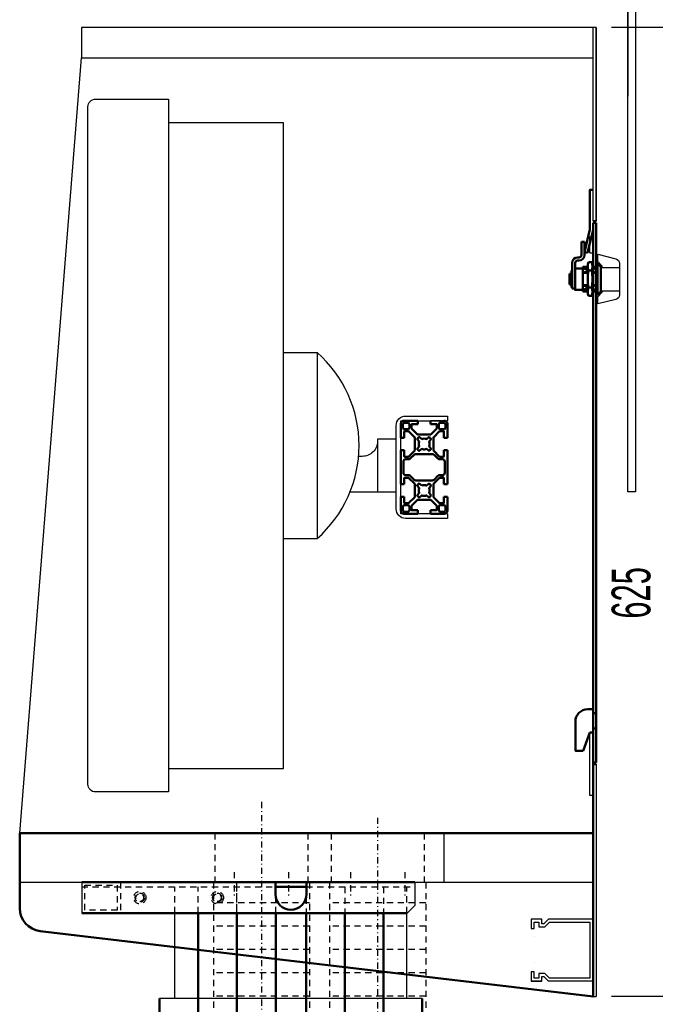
# Model space of a CAD drawing. Extents: x -8441 to -4361, y -3967 to -1117.
# Tile 100 of 149: x -6177 to -5767, y -2734 to -2099. Entities that reach past the tile are written whole.
import ezdxf
from ezdxf.enums import TextEntityAlignment as Align

# ---------------------------------------------------------------- set-up
doc = ezdxf.new("R2010")
doc.units = 0
doc.header["$MEASUREMENT"] = 0
doc.linetypes.add('DASHDOT', pattern=[8.5, 4, -2, 0.5, -2])
doc.linetypes.add('HIDDEN', pattern=[7, 4, -3])
doc.layers.get('0').update_dxf_attribs({"linetype": 'CONTINUOUS'})
for name, color, linetype in [('DIM49', 4, 'CONTINUOUS'), ('LE_HIDDEN', 7, 'CONTINUOUS'), ('LE_MIDDLE', 7, 'CONTINUOUS'), ('TXT_DIM49', 2, 'CONTINUOUS')]:
    doc.layers.add(name, color=color, linetype=linetype)
doc.layers.add('LE_ALL', color=7, linetype='CONTINUOUS', lineweight=50)

# ---------------------------------------------------------------- blocks, each defined once
blk = doc.blocks.new('_D4', base_point=(-5804.7, -2103.79))
at = {"layer": 'DIM49', "color": 1}
for p, q in [((-5804.7, -1988.19), (-5804.7, -2093.79)), ((-5784.2, -1988.19), (-5784.2, -2148.19)), ((-5804.7, -2008.19), (-5784.2, -2008.19)), ((-5784.2, -2008.19), (-5743.2, -2008.19))]:
    blk.add_line(p, q, dxfattribs=at)
for radius in [5, 3, 1]:
    blk.add_circle((-5784.2, -2008.19), radius, dxfattribs=at)
at = {"layer": 'TXT_DIM49', "width": 0.52}
blk.add_text('20,5', height=25, rotation=0.00001, dxfattribs=at).set_placement((-5854.95, -1952.47), align=Align.CENTER)
blk = doc.blocks.new('_D5', base_point=(-5784.2, -2158.19))
at = {"layer": 'DIM49', "color": 1}
for p, q in [((-5784.2, -1988.19), (-5784.2, -2148.19)), ((-5779.2, -1988.19), (-5779.2, -2148.19)), ((-5759.2, -2004.19), (-5779.2, -2008.19)), ((-5760.2, -2006.19), (-5768.2, -2006.19)), ((-5759.2, -2012.19), (-5759.2, -2004.19)), ((-5784.2, -2008.19), (-5779.2, -2008.19)), ((-5779.2, -2008.19), (-5759.2, -2012.19)), ((-5760.2, -2008.19), (-5778.2, -2008.19)), ((-5760.2, -2010.19), (-5768.2, -2010.19)), ((-5759.2, -2008.19), (-5719.2, -2008.19))]:
    blk.add_line(p, q, dxfattribs=at)
at = {"layer": 'TXT_DIM49', "width": 0.596}
blk.add_text('5', height=25, dxfattribs=at).set_placement((-5762.32, -1993.19), align=Align.CENTER)
blk = doc.blocks.new('_D6', base_point=(-5804.7, -2728.79))
at = {"layer": 'DIM49', "color": 1}
for p, q in [((-5734.7, -2103.79), (-5794.7, -2103.79)), ((-5758.7, -2123.79), (-5754.7, -2103.79)), ((-5754.7, -2103.79), (-5750.7, -2123.79)), ((-5754.7, -2122.79), (-5754.7, -2104.79)), ((-5756.7, -2122.79), (-5756.7, -2114.79)), ((-5752.7, -2122.79), (-5752.7, -2114.79)), ((-5750.7, -2123.79), (-5758.7, -2123.79)), ((-5754.7, -2708.79), (-5754.7, -2123.79)), ((-5754.7, -2728.79), (-5758.7, -2708.79)), ((-5758.7, -2708.79), (-5750.7, -2708.79)), ((-5756.7, -2709.79), (-5756.7, -2717.79)), ((-5750.7, -2708.79), (-5754.7, -2728.79)), ((-5754.7, -2709.79), (-5754.7, -2727.79)), ((-5752.7, -2709.79), (-5752.7, -2717.79)), ((-5734.7, -2728.79), (-5794.7, -2728.79))]:
    blk.add_line(p, q, dxfattribs=at)
at = {"layer": 'TXT_DIM49', "width": 0.596}
blk.add_text('625', height=25, rotation=90, dxfattribs=at).set_placement((-5769.7, -2468.42), align=Align.CENTER)

msp = doc.modelspace()

# ---------------------------------------------------------------- linework, layer by layer
for p, q in [((-5784.2, -2403.19), (-5784.2, -1803.19)), ((-5779.2, -1803.19), (-5779.2, -2403.19)), ((-5806.7, -2228.79), (-5806.7, -2103.79)), ((-5804.7, -2103.79), (-5804.7, -2228.79)), ((-5804.7, -2228.79), (-5804.7, -2103.79)), ((-6176.7, -2623.39), (-6136.7, -2123.39)), ((-5808.7, -2249.09), (-5806.7, -2249.09)), ((-5803.7, -2256.09), (-5803.7, -2276.09)), ((-5801.7, -2258.59), (-5789.7, -2258.59)), ((-5801.7, -2273.59), (-5789.7, -2273.59)), ((-6006.7, -2313.39), (-6006.7, -2433.39)), ((-6006.7, -2313.39), (-5984.7, -2313.39)), ((-5900.7, -2354.39), (-5900.7, -2357.39)), ((-5902.7, -2357.39), (-5911.65, -2357.39)), ((-5945.7, -2369.39), (-5945.7, -2403.39)), ((-5955.7, -2380.41), (-5958, -2380.41)), ((-5945.7, -2403.39), (-5963.52, -2403.39)), ((-5933.7, -2403.39), (-5945.7, -2403.39)), ((-5779.2, -2403.19), (-5784.2, -2403.19)), ((-5900.7, -2417.39), (-5900.7, -2420.39)), ((-5804.7, -2578.79), (-5804.7, -2728.79)), ((-5902.7, -2654.99), (-5902.7, -2623.39)), ((-6176.7, -2654.99), (-5806.7, -2654.99)), ((-6136.69, -2654.99), (-6136.69, -2674.99)), ((-6076.48, -2729.99), (-6076.48, -2674.99)), ((-5926.91, -2729.99), (-5926.91, -2674.99)), ((-5844.23, -2689.79), (-5844.23, -2689.79)), ((-5844.23, -2706.79), (-5844.23, -2706.79)), ((-5839.7, -2718.79), (-5846.7, -2718.79)), ((-5806.7, -2718.79), (-5835.52, -2718.79)), ((-5916.91, -2729.99), (-6086.48, -2729.99)), ((-5806.7, -2728.79), (-5804.7, -2728.79))]:
    msp.add_line(p, q)
for points in [[(-5804.7, -2103.79), (-6136.7, -2103.79), (-6136.7, -2123.39), (-5806.7, -2123.39)], [(-6080.7, -2164.99), (-6006.7, -2164.99), (-6006.7, -2581.79), (-6080.7, -2581.79)], [(-5804.7, -2229.79), (-5804.7, -2577.79), (-5804.7, -2229.79)], [(-5808.7, -2249.09), (-5808.7, -2242.66)], [(-5900.7, -2417.39), (-5930.7, -2417.39), (-5930.7, -2357.39), (-5900.7, -2357.39)], [(-5806.7, -2599.09), (-5808.7, -2599.09), (-5808.7, -2558.49), (-5806.7, -2558.49)], [(-5921.7, -2654.99), (-5921.7, -2669.99), (-5926.7, -2674.99)], [(-5806.7, -2678.79), (-5835.52, -2678.79), (-5838.52, -2681.79), (-5839.7, -2681.79), (-5839.7, -2678.79), (-5846.7, -2678.79), (-5846.7, -2684.79), (-5844.7, -2684.79), (-5844.7, -2680.79), (-5841.7, -2680.79), (-5841.7, -2683.79), (-5837.7, -2683.79), (-5834.7, -2680.79), (-5808.7, -2680.79), (-5808.7, -2716.79), (-5834.7, -2716.79), (-5837.7, -2713.79), (-5841.7, -2713.79), (-5841.7, -2716.79), (-5844.7, -2716.79), (-5844.7, -2712.79), (-5846.7, -2712.79), (-5846.7, -2718.79), (-5839.7, -2718.79), (-5839.7, -2715.79), (-5838.52, -2715.79), (-5835.52, -2718.79)]]:
    msp.add_lwpolyline(points)
for points in [[(-6132.7, -2154.99, -0.414214), (-6127.7, -2149.99), (-6080.7, -2149.99), (-6080.7, -2596.79), (-6127.7, -2596.79, -0.414214), (-6132.7, -2591.79), (-6132.7, -2154.99)], [(-5800.7, -2258.59), (-5800.7, -2257.68), (-5803.7, -2254.68), (-5803.7, -2250.09), (-5791.97, -2253.03, -0.344151), (-5789.7, -2255.94), (-5789.7, -2276.25, -0.344151), (-5791.97, -2279.16), (-5803.7, -2282.09), (-5803.7, -2277.51), (-5800.7, -2274.51), (-5800.7, -2273.59)], [(-6006.7, -2433.39), (-5984.7, -2433.39, 0.45), (-5984.7, -2313.39), (-5984.7, -2433.39)], [(-5900.7, -2420.39), (-5927.7, -2420.39, -0.414214), (-5933.7, -2414.39), (-5933.7, -2360.39, -0.414214), (-5927.7, -2354.39), (-5900.7, -2354.39)], [(-5933.7, -2369.39), (-5945.7, -2369.39), (-5945.7, -2370.41, -0.414214), (-5955.7, -2380.41)]]:
    msp.add_lwpolyline(points, format="xyb")
at = {"layer": 'LE_ALL'}
for p, q in [((-5808.7, -2234.09), (-5812.2, -2248.68)), ((-5806.7, -2234.33), (-5810.25, -2249.15)), ((-5806.7, -2228.79), (-5804.7, -2228.79)), ((-5806.7, -2229.79), (-5804.7, -2229.79)), ((-5814.2, -2242.09), (-5812.2, -2242.09)), ((-5814.2, -2242.09), (-5814.2, -2250.59)), ((-5812.2, -2242.09), (-5812.2, -2250.59)), ((-5815.7, -2252.09), (-5816.7, -2252.09)), ((-5812.2, -2248.68), (-5810.25, -2249.15)), ((-5820.2, -2255.59), (-5820.2, -2272.09)), ((-5818.2, -2255.59), (-5818.2, -2273.34)), ((-5818.2, -2259.04), (-5818.2, -2261.04)), ((-5813.2, -2259.21), (-5818.2, -2259.21)), ((-5815.7, -2254.09), (-5816.7, -2254.09)), ((-5813.2, -2258.09), (-5813.2, -2259.21)), ((-5810.11, -2258.09), (-5813.2, -2258.09)), ((-5813.2, -2273.09), (-5813.2, -2259.09)), ((-5813.2, -2259.09), (-5810.08, -2260.19)), ((-5810.08, -2259.09), (-5813.2, -2259.09)), ((-5810.08, -2257.91), (-5810.08, -2274.28)), ((-5807.58, -2255.22), (-5809.58, -2255.22)), ((-5807.08, -2274.28), (-5807.08, -2257.91)), ((-5804.7, -2258.09), (-5807.08, -2258.09)), ((-5804.7, -2259.09), (-5807.08, -2259.09)), ((-5804.7, -2259.09), (-5807.08, -2259.94)), ((-5821.95, -2262.59), (-5821.95, -2269.59)), ((-5821.95, -2262.59), (-5820.75, -2262.59)), ((-5820.75, -2262.59), (-5820.75, -2269.59)), ((-5820.51, -2271.57), (-5820.51, -2260.57)), ((-5810.08, -2260.99), (-5813.2, -2262.09)), ((-5809.58, -2262.09), (-5813.2, -2262.09)), ((-5807.58, -2260.59), (-5809.58, -2260.59)), ((-5804.7, -2262.09), (-5807.58, -2262.09)), ((-5807.08, -2261.25), (-5804.7, -2262.09)), ((-5821.95, -2269.59), (-5820.75, -2269.59)), ((-5818.2, -2272.09), (-5820.2, -2272.09)), ((-5810.08, -2271.19), (-5813.2, -2270.09)), ((-5810.08, -2270.09), (-5813.2, -2270.09)), ((-5810.08, -2271.99), (-5813.2, -2273.09)), ((-5810.08, -2273.09), (-5813.2, -2273.09)), ((-5807.58, -2271.59), (-5809.58, -2271.59)), ((-5804.7, -2270.09), (-5807.08, -2270.09)), ((-5804.7, -2270.09), (-5807.08, -2270.94)), ((-5804.7, -2273.09), (-5807.08, -2272.25)), ((-5804.7, -2273.09), (-5807.08, -2273.09)), ((-5810.11, -2274.09), (-5813.2, -2274.09)), ((-5809.58, -2276.97), (-5807.58, -2276.97)), ((-5804.7, -2274.09), (-5807.05, -2274.09)), ((-5930.7, -2368.34), (-5930.7, -2359.39)), ((-5928.7, -2357.39), (-5919.75, -2357.39)), ((-5923.95, -2359.79), (-5923.95, -2362.26)), ((-5919.75, -2359.59), (-5923.75, -2359.59)), ((-5919.75, -2357.39), (-5919.75, -2359.59)), ((-5911.65, -2359.59), (-5911.65, -2357.39)), ((-5907.65, -2359.59), (-5911.65, -2359.59)), ((-5907.45, -2362.26), (-5907.45, -2359.79)), ((-5900.7, -2359.39), (-5900.7, -2368.34)), ((-5900.7, -2368.34), (-5900.7, -2359.39)), ((-5930.7, -2366.89), (-5930.7, -2368.34)), ((-5928.5, -2368.34), (-5930.7, -2368.34)), ((-5928.5, -2364.34), (-5928.5, -2368.34)), ((-5928.5, -2368.34), (-5928.5, -2366.89)), ((-5925.83, -2364.14), (-5928.3, -2364.14)), ((-5921.76, -2368.13), (-5925.69, -2364.2)), ((-5923.89, -2362.4), (-5919.96, -2366.33)), ((-5923, -2366.89), (-5921.76, -2368.13)), ((-5921.7, -2368.27), (-5921.7, -2376.52)), ((-5921.7, -2376.52), (-5921.7, -2368.27)), ((-5919.82, -2366.39), (-5911.57, -2366.39)), ((-5918.85, -2367.89), (-5917.23, -2369.25)), ((-5914.16, -2369.25), (-5912.54, -2367.89)), ((-5911.43, -2366.33), (-5907.5, -2362.4)), ((-5909.69, -2376.52), (-5909.69, -2368.27)), ((-5909.69, -2368.27), (-5909.69, -2376.52)), ((-5905.7, -2364.2), (-5909.63, -2368.13)), ((-5909.63, -2368.13), (-5908.4, -2366.89)), ((-5903.1, -2364.14), (-5905.56, -2364.14)), ((-5902.9, -2368.34), (-5902.9, -2364.34)), ((-5900.7, -2368.34), (-5902.9, -2368.34)), ((-5900.7, -2366.89), (-5900.7, -2368.34)), ((-5918.84, -2370.86), (-5920.2, -2369.24)), ((-5920.2, -2375.55), (-5918.84, -2373.93)), ((-5911.19, -2369.24), (-5912.55, -2370.86)), ((-5912.55, -2373.93), (-5911.19, -2375.55)), ((-5930.7, -2376.44), (-5928.5, -2376.44)), ((-5930.7, -2398.34), (-5930.7, -2376.44)), ((-5930.7, -2376.44), (-5930.7, -2377.89)), ((-5928.5, -2376.44), (-5928.5, -2380.44)), ((-5928.5, -2377.89), (-5928.5, -2376.44)), ((-5928.3, -2380.64), (-5925.83, -2380.64)), ((-5925.69, -2380.59), (-5921.76, -2376.66)), ((-5921.76, -2376.66), (-5923, -2377.89)), ((-5917.23, -2375.54), (-5918.85, -2376.9)), ((-5912.54, -2376.9), (-5914.16, -2375.54)), ((-5909.63, -2376.66), (-5905.7, -2380.59)), ((-5908.4, -2377.89), (-5909.63, -2376.66)), ((-5905.56, -2380.64), (-5903.1, -2380.64)), ((-5902.9, -2376.44), (-5900.7, -2376.44)), ((-5902.9, -2380.44), (-5902.9, -2376.44)), ((-5900.7, -2376.44), (-5900.7, -2398.34)), ((-5900.7, -2398.34), (-5900.7, -2376.44)), ((-5900.7, -2376.44), (-5900.7, -2377.89)), ((-5903.2, -2393.39), (-5905.2, -2393.39)), ((-5930.7, -2396.89), (-5930.7, -2398.34)), ((-5928.5, -2398.34), (-5930.7, -2398.34)), ((-5928.5, -2394.34), (-5928.5, -2398.34)), ((-5928.5, -2398.34), (-5928.5, -2396.89)), ((-5925.83, -2394.14), (-5928.3, -2394.14)), ((-5921.76, -2398.13), (-5925.69, -2394.2)), ((-5923, -2396.89), (-5921.76, -2398.13)), ((-5921.7, -2398.27), (-5921.7, -2406.52)), ((-5921.7, -2406.52), (-5921.7, -2398.27)), ((-5918.84, -2400.86), (-5920.2, -2399.24)), ((-5918.85, -2397.89), (-5917.23, -2399.25)), ((-5914.16, -2399.25), (-5912.54, -2397.89)), ((-5911.19, -2399.24), (-5912.55, -2400.86)), ((-5909.69, -2406.52), (-5909.69, -2398.27)), ((-5909.69, -2398.27), (-5909.69, -2406.52)), ((-5905.7, -2394.2), (-5909.63, -2398.13)), ((-5909.63, -2398.13), (-5908.4, -2396.89)), ((-5903.1, -2394.14), (-5905.56, -2394.14)), ((-5902.9, -2398.34), (-5902.9, -2394.34)), ((-5900.7, -2398.34), (-5902.9, -2398.34)), ((-5900.7, -2396.89), (-5900.7, -2398.34)), ((-5930.7, -2406.44), (-5928.5, -2406.44)), ((-5930.7, -2415.39), (-5930.7, -2406.44)), ((-5930.7, -2406.44), (-5930.7, -2407.89)), ((-5928.5, -2406.44), (-5928.5, -2410.44)), ((-5928.5, -2407.89), (-5928.5, -2406.44)), ((-5920.2, -2405.55), (-5918.84, -2403.93)), ((-5917.23, -2405.54), (-5918.85, -2406.9)), ((-5912.54, -2406.9), (-5914.16, -2405.54)), ((-5912.55, -2403.93), (-5911.19, -2405.55)), ((-5902.9, -2406.44), (-5900.7, -2406.44)), ((-5902.9, -2410.44), (-5902.9, -2406.44)), ((-5900.7, -2406.44), (-5900.7, -2415.39)), ((-5900.7, -2415.39), (-5900.7, -2406.44)), ((-5900.7, -2406.44), (-5900.7, -2407.89)), ((-5928.3, -2410.64), (-5925.83, -2410.64)), ((-5925.69, -2410.59), (-5921.76, -2406.66)), ((-5923.95, -2412.53), (-5923.95, -2414.99)), ((-5919.96, -2408.46), (-5923.89, -2412.39)), ((-5921.76, -2406.66), (-5923, -2407.89)), ((-5911.57, -2408.4), (-5919.82, -2408.4)), ((-5907.5, -2412.39), (-5911.43, -2408.46)), ((-5909.63, -2406.66), (-5905.7, -2410.59)), ((-5908.4, -2407.89), (-5909.63, -2406.66)), ((-5907.45, -2414.99), (-5907.45, -2412.53)), ((-5905.56, -2410.64), (-5903.1, -2410.64)), ((-5919.75, -2417.39), (-5928.7, -2417.39)), ((-5923.75, -2415.19), (-5919.75, -2415.19)), ((-5919.75, -2415.19), (-5919.75, -2417.39)), ((-5911.65, -2415.19), (-5907.65, -2415.19)), ((-5911.65, -2417.39), (-5911.65, -2415.19)), ((-5902.7, -2417.39), (-5911.65, -2417.39)), ((-5810.12, -2543.49), (-5806.7, -2543.49)), ((-5806.7, -2545.99), (-5804.7, -2545.99)), ((-5808.85, -2558.49), (-5813.12, -2570.24)), ((-5806.7, -2555.99), (-5804.7, -2555.99)), ((-5804.7, -2578.79), (-5806.7, -2578.79)), ((-5921.7, -2654.99), (-6136.69, -2654.99)), ((-6011.7, -2657.99), (-5991.7, -2657.99)), ((-5991.91, -2674.99), (-5991.91, -2783.39)), ((-5966.91, -2674.99), (-5966.91, -2783.39)), ((-5941.91, -2674.99), (-5941.91, -2783.39)), ((-6086.48, -2783.39), (-6086.48, -2729.99)), ((-5916.91, -2783.39), (-5916.91, -2729.99))]:
    msp.add_line(p, q, dxfattribs=at)
for points in [[(-5808.7, -2234.09), (-5808.7, -2208.49), (-5806.7, -2208.49)], [(-5804.7, -2229.79), (-5804.7, -2577.79), (-5806.7, -2577.79), (-5806.7, -2229.79)], [(-5803.7, -2256.09), (-5801.7, -2258.09), (-5801.7, -2274.09), (-5803.7, -2276.09), (-5804.7, -2276.09), (-5804.7, -2256.09), (-5803.7, -2256.09)], [(-5818.2, -2273.09), (-5813.2, -2273.09), (-5813.2, -2274.09)], [(-5900.7, -2406.39), (-5900.7, -2408.39), (-5900.7, -2406.39)], [(-6011.7, -2657.99), (-5991.7, -2657.99)], [(-6136.69, -2674.99), (-6086.48, -2674.99), (-6061.48, -2674.99), (-6036.48, -2674.99), (-6011.48, -2674.99), (-5991.91, -2674.99), (-5966.91, -2674.99), (-5941.91, -2674.99)], [(-6086.48, -2674.99), (-6061.48, -2674.99), (-6036.48, -2674.99), (-6011.48, -2674.99), (-5991.91, -2674.99), (-5966.91, -2674.99), (-5926.7, -2674.99)], [(-6061.48, -2783.39), (-6061.48, -2674.99)], [(-6036.48, -2783.39), (-6036.48, -2674.99)], [(-6011.48, -2783.39), (-6011.48, -2674.99)]]:
    msp.add_lwpolyline(points, dxfattribs=at)
for points in [[(-5809.58, -2255.22, 0.197705), (-5809.58, -2260.59, 0.090909), (-5809.58, -2271.59, 0.197705), (-5809.58, -2276.97)], [(-5926.2, -2358.69), (-5928.4, -2358.69, 0.414214), (-5929.4, -2359.69), (-5929.4, -2361.89, 0.414214), (-5928.4, -2362.89), (-5926.2, -2362.89, 0.414214), (-5925.2, -2361.89), (-5925.2, -2359.69, 0.414214), (-5926.2, -2358.69)], [(-5905.2, -2358.69, 0.414214), (-5906.2, -2359.69), (-5906.2, -2361.89, 0.414214), (-5905.2, -2362.89), (-5903, -2362.89, 0.414214), (-5902, -2361.89), (-5902, -2359.69, 0.414214), (-5903, -2358.69), (-5905.2, -2358.69)], [(-5917.23, -2369.25), (-5918.85, -2367.89, 0.087489), (-5920.2, -2369.24), (-5918.84, -2370.86, 0.23088), (-5918.84, -2373.93), (-5920.2, -2375.55, 0.087489), (-5918.85, -2376.9), (-5917.23, -2375.54, 0.23088), (-5914.16, -2375.54), (-5912.54, -2376.9, 0.087489), (-5911.19, -2375.55), (-5912.55, -2373.93, 0.23088), (-5912.55, -2370.86), (-5911.19, -2369.24, 0.087489), (-5912.54, -2367.89), (-5914.16, -2369.25, 0.23088), (-5917.23, -2369.25)], [(-5921.05, -2378.9, 0.198912), (-5922.11, -2379.34), (-5924.62, -2381.85, -0.198912), (-5925.68, -2382.29), (-5927.55, -2382.29, 0.414214), (-5929.05, -2383.79), (-5929.05, -2390.99, 0.414214), (-5927.55, -2392.49), (-5925.68, -2392.49, -0.198912), (-5924.62, -2392.93), (-5922.11, -2395.45, 0.198912), (-5921.05, -2395.89), (-5910.35, -2395.89, 0.198912), (-5909.29, -2395.45), (-5906.77, -2392.93, -0.198912), (-5905.71, -2392.49), (-5903.85, -2392.49, 0.414214), (-5902.35, -2390.99), (-5902.35, -2383.79, 0.414214), (-5903.85, -2382.29), (-5905.71, -2382.29, -0.198912), (-5906.77, -2381.85), (-5909.29, -2379.34, 0.198912), (-5910.35, -2378.9), (-5921.05, -2378.9)], [(-5917.23, -2399.25), (-5918.85, -2397.89, 0.087489), (-5920.2, -2399.24), (-5918.84, -2400.86, 0.23088), (-5918.84, -2403.93), (-5920.2, -2405.55, 0.087489), (-5918.85, -2406.9), (-5917.23, -2405.54, 0.23088), (-5914.16, -2405.54), (-5912.54, -2406.9, 0.087489), (-5911.19, -2405.55), (-5912.55, -2403.93, 0.23088), (-5912.55, -2400.86), (-5911.19, -2399.24, 0.087489), (-5912.54, -2397.89), (-5914.16, -2399.25, 0.23088), (-5917.23, -2399.25)], [(-5926.2, -2411.89), (-5928.4, -2411.89, 0.414214), (-5929.4, -2412.89), (-5929.4, -2415.09, 0.414214), (-5928.4, -2416.09), (-5926.2, -2416.09, 0.414214), (-5925.2, -2415.09), (-5925.2, -2412.89, 0.414214), (-5926.2, -2411.89)], [(-5903, -2411.89), (-5905.2, -2411.89, 0.414214), (-5906.2, -2412.89), (-5906.2, -2415.09, 0.414214), (-5905.2, -2416.09), (-5903, -2416.09, 0.414214), (-5902, -2415.09), (-5902, -2412.89, 0.414214), (-5903, -2411.89)], [(-5813.12, -2570.24), (-5818.12, -2570.24), (-5818.12, -2551.49, -0.414214), (-5810.12, -2543.49)], [(-5808.7, -2558.49), (-5806.7, -2558.49), (-5806.7, -2728.79), (-6163.46, -2686.56, -0.380108), (-6176.7, -2671.66), (-6176.7, -2623.39), (-5806.7, -2623.39)], [(-6011.7, -2654.99), (-6011.7, -2662.74, 1), (-5991.7, -2662.74), (-5991.7, -2654.99)], [(-6011.7, -2654.99), (-6011.7, -2662.74, 1), (-5991.7, -2662.74), (-5991.7, -2654.99)]]:
    msp.add_lwpolyline(points, format="xyb", dxfattribs=at)
for centre, radius, start, end in [((-5816.7, -2255.59), 3.5, 90, 180), ((-5815.7, -2250.59), 1.5, -90, 0), ((-5815.7, -2250.59), 3.5, -90, 0), ((-5816.7, -2255.59), 1.5, 90, 180), ((-5814.11, -2257.91), 7.06, -22.36693, 22.36693), ((-5837.58, -2266.09), 30.5, -10.38886, 10.38886), ((-5814.11, -2274.28), 7.06, -22.36693, 22.36693), ((-5928.7, -2359.39), 2, 90, 180), ((-5923.75, -2359.79), 0.2, 90, 180), ((-5907.65, -2359.79), 0.2, 0, 90), ((-5902.7, -2359.39), 2, 0, 90), ((-5928.3, -2364.34), 0.2, 90, 180), ((-5925.83, -2364.34), 0.2, 45, 90), ((-5923.75, -2362.26), 0.2, 180, -135), ((-5921.9, -2368.27), 0.2, 0, 45), ((-5915.7, -2372.39), 5.5, 125, 145), ((-5919.82, -2366.19), 0.2, -135, -90), ((-5915.7, -2372.39), 5.5, 35, 55), ((-5911.57, -2366.19), 0.2, -90, -45), ((-5909.49, -2368.27), 0.2, 135, 180), ((-5907.65, -2362.26), 0.2, -45, 0), ((-5905.56, -2364.34), 0.2, 90, 135), ((-5903.1, -2364.34), 0.2, 0, 90), ((-5928.3, -2380.44), 0.2, 180, -90), ((-5925.83, -2380.44), 0.2, -90, -45), ((-5921.9, -2376.52), 0.2, -45, 0), ((-5915.7, -2372.39), 5.5, -145, -125), ((-5915.7, -2372.39), 5.5, -55, -35), ((-5909.49, -2376.52), 0.2, 180, -135), ((-5905.56, -2380.44), 0.2, -135, -90), ((-5903.1, -2380.44), 0.2, -90, 0), ((-5928.3, -2394.34), 0.2, 90, 180), ((-5925.83, -2394.34), 0.2, 45, 90), ((-5921.9, -2398.27), 0.2, 0, 45), ((-5915.7, -2402.39), 5.5, 125, 145), ((-5915.7, -2402.39), 5.5, 35, 55), ((-5909.49, -2398.27), 0.2, 135, 180), ((-5905.56, -2394.34), 0.2, 90, 135), ((-5903.1, -2394.34), 0.2, 0, 90), ((-5915.7, -2402.39), 5.5, -145, -125), ((-5915.7, -2402.39), 5.5, -55, -35), ((-5928.3, -2410.44), 0.2, 180, -90), ((-5925.83, -2410.44), 0.2, -90, -45), ((-5923.75, -2412.53), 0.2, 135, 180), ((-5921.9, -2406.52), 0.2, -45, 0), ((-5919.82, -2408.6), 0.2, 90, 135), ((-5911.57, -2408.6), 0.2, 45, 90), ((-5909.49, -2406.52), 0.2, 180, -135), ((-5907.65, -2412.53), 0.2, 0, 45), ((-5905.56, -2410.44), 0.2, -135, -90), ((-5903.1, -2410.44), 0.2, -90, 0), ((-5928.7, -2415.39), 2, 180, -90), ((-5923.75, -2414.99), 0.2, 180, -90), ((-5907.65, -2414.99), 0.2, -90, 0), ((-5902.7, -2415.39), 2, -90, 0)]:
    msp.add_arc(centre, radius, start, end, dxfattribs=at)
for centre, major_axis, ratio, start_param, end_param in [((-5922.03, -2368.25), (0.324, 0.017), 0.650406, 0.377032, 0.530303), ((-5916.7, -2372.39), (0, -2.96), 0.843868, 4.44058, 4.71142), ((-5916.7, -2372.39), (0, -2.96), 0.843814, 4.711421, 4.983281), ((-5916.34, -2372.48), (0.11, -3.28), 0.873085, 4.167695, 4.412465), ((-5916.34, -2372.31), (-0.11, -3.28), 0.873037, 5.011288, 5.256975), ((-5915.91, -2371.92), (3.43, 0.48), 0.877034, 0.916678, 1.039695), ((-5915.05, -2372.48), (-0.11, -3.28), 0.873037, 1.869695, 2.115383), ((-5915.05, -2372.31), (0.11, -3.28), 0.873085, 1.026102, 1.270873), ((-5914.69, -2372.39), (0, -2.96), 0.843814, 1.752732, 1.841688), ((-5914.69, -2372.39), (0, -2.96), 0.843868, 1.298987, 1.385378), ((-5929.36, -2376.54), (0.324, 0.017), 0.650406, 3.665889, 3.671896), ((-5922.14, -2376.49), (0.441, -0.045), 0.659474, 6.095191, 6.224868), ((-5922.16, -2376.49), (0.457, -0.051), 0.65981, 6.232031, 6.357008), ((-5915.63, -2373.43), (3.02, 0.08), 0.816418, 4.281815, 4.428986), ((-5915.68, -2373.64), (2.85, 0.02), 0.792767, 4.444273, 4.576973), ((-5915.7, -2373.81), (2.7, 0), 0.771183, 4.582769, 4.722859), ((-5915.7, -2373.8), (2.71, 0), 0.772157, 4.722878, 4.863853), ((-5915.72, -2373.6), (2.88, -0.03), 0.797389, 4.871943, 5.004311), ((-5915.77, -2373.39), (3.05, -0.1), 0.82145, 5.021845, 5.156948), ((-5915.92, -2372.85), (3.43, -0.49), 0.878162, 5.25071, 5.369821), ((-5922.03, -2398.25), (0.324, 0.017), 0.650406, 0.377032, 0.530303), ((-5915.91, -2401.92), (3.43, 0.48), 0.877034, 0.916678, 1.039695), ((-5916.7, -2402.39), (0, -2.96), 0.843868, 4.44058, 4.71142), ((-5916.7, -2402.39), (0, -2.96), 0.843814, 4.711421, 4.983281), ((-5916.34, -2402.48), (0.11, -3.28), 0.873085, 4.167695, 4.412465), ((-5916.34, -2402.31), (-0.11, -3.28), 0.873037, 5.011288, 5.256975), ((-5915.63, -2403.43), (3.02, 0.08), 0.816418, 4.281815, 4.428986), ((-5915.68, -2403.64), (2.85, 0.02), 0.792767, 4.444273, 4.576973), ((-5915.7, -2403.81), (2.7, 0), 0.771183, 4.582769, 4.722859), ((-5915.7, -2403.8), (2.71, 0), 0.772157, 4.722878, 4.863853), ((-5915.72, -2403.6), (2.88, -0.03), 0.797389, 4.871943, 5.004311), ((-5915.77, -2403.39), (3.05, -0.1), 0.82145, 5.021845, 5.156948), ((-5915.92, -2402.85), (3.43, -0.49), 0.878162, 5.25071, 5.369821), ((-5915.05, -2402.48), (-0.11, -3.28), 0.873037, 1.869695, 2.115383), ((-5915.05, -2402.31), (0.11, -3.28), 0.873085, 1.026102, 1.270873), ((-5914.69, -2402.39), (0, -2.96), 0.843814, 1.752732, 1.841688), ((-5914.69, -2402.39), (0, -2.96), 0.843868, 1.298987, 1.385378), ((-5929.36, -2406.54), (0.324, 0.017), 0.650406, 3.665889, 3.671896), ((-5922.14, -2406.49), (0.441, -0.045), 0.659474, 6.095191, 6.224868), ((-5922.16, -2406.49), (0.457, -0.051), 0.65981, 6.232031, 6.357008)]:
    msp.add_ellipse(centre, major_axis=major_axis, ratio=ratio, start_param=start_param, end_param=end_param, dxfattribs=at)
at = {"layer": 'LE_HIDDEN', "color": 1, "linetype": 'HIDDEN'}
for p, q in [((-5808.7, -2242.66), (-5808.7, -2234.09)), ((-6050.7, -2623.39), (-6050.7, -2654.99)), ((-5990.7, -2623.39), (-5990.7, -2654.99)), ((-5975.7, -2623.39), (-5975.7, -2654.99)), ((-5915.7, -2623.39), (-5915.7, -2654.99)), ((-6134.69, -2672.99), (-6134.69, -2656.99)), ((-6134.69, -2656.99), (-6113.69, -2656.99)), ((-6113.69, -2656.99), (-6113.69, -2672.99)), ((-6111.69, -2654.99), (-6111.69, -2674.99)), ((-6076.48, -2674.99), (-6076.48, -2657.99)), ((-6061.48, -2674.99), (-6061.48, -2657.99)), ((-6051.7, -2654.99), (-6051.7, -2908.39)), ((-6036.69, -2654.99), (-6036.69, -2674.99)), ((-6036.48, -2674.99), (-6036.48, -2657.99)), ((-6011.48, -2674.99), (-6011.48, -2657.99)), ((-5991.7, -2657.99), (-5921.7, -2657.99)), ((-5989.7, -2654.99), (-5989.7, -2908.39)), ((-5976.7, -2654.99), (-5976.7, -2908.39)), ((-5926.91, -2674.99), (-5926.91, -2657.99)), ((-5914.7, -2654.99), (-5914.7, -2908.39)), ((-6113.69, -2672.99), (-6134.69, -2672.99)), ((-5989.7, -2668.39), (-6051.7, -2668.39)), ((-5914.7, -2668.39), (-5976.7, -2668.39)), ((-5989.7, -2683.39), (-6051.7, -2683.39)), ((-5914.7, -2683.39), (-5976.7, -2683.39)), ((-5989.7, -2698.39), (-6051.7, -2698.39)), ((-5914.7, -2698.39), (-5976.7, -2698.39)), ((-5989.7, -2713.39), (-6051.7, -2713.39)), ((-5914.7, -2713.39), (-5976.7, -2713.39)), ((-5989.7, -2728.39), (-6051.7, -2728.39)), ((-5914.7, -2728.39), (-5976.7, -2728.39))]:
    msp.add_line(p, q, dxfattribs=at)
for points in [[(-6136.69, -2657.99), (-6011.7, -2657.99)], [(-5991.91, -2657.99), (-5991.91, -2674.99)], [(-5966.91, -2657.99), (-5966.91, -2674.99)], [(-5941.91, -2657.99), (-5941.91, -2674.99)]]:
    msp.add_lwpolyline(points, dxfattribs=at)
for centre, radius in [((-6099.19, -2664.99), 4), ((-6099.19, -2664.99), 3), ((-6099.19, -2664.99), 2.5), ((-6049.19, -2664.99), 4), ((-6049.19, -2664.99), 3), ((-6049.19, -2664.99), 2.5)]:
    msp.add_circle(centre, radius, dxfattribs=at)
at = {"layer": 'LE_MIDDLE', "color": 1, "linetype": 'DASHDOT'}
for p, q in [((-6020.7, -2603.19), (-6020.7, -2917.89)), ((-5945.7, -2613.39), (-5945.7, -2917.89)), ((-6038.2, -2648.49), (-6038.2, -2665.49)), ((-6003.2, -2648.49), (-6003.2, -2665.49)), ((-5963.2, -2648.49), (-5963.2, -2665.49)), ((-5928.2, -2648.49), (-5928.2, -2665.49))]:
    msp.add_line(p, q, dxfattribs=at)

# ---------------------------------------------------------------- block references
at = {"layer": 'DIM49'}
for name, p in [('_D4', (-5804.7, -2103.79)), ('_D5', (-5784.2, -2158.19)), ('_D6', (-5804.7, -2728.79))]:
    msp.add_blockref(name, p, dxfattribs=at)

doc.saveas('drawing.dxf')
